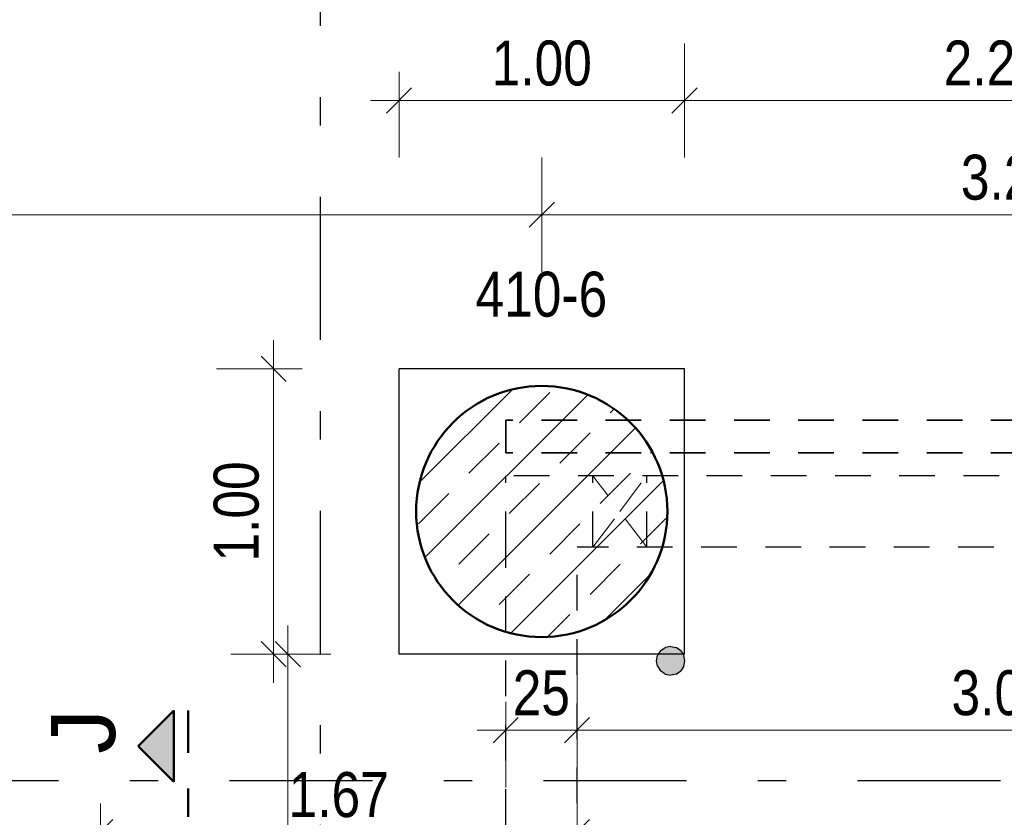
# Model space of a CAD drawing. Header units: millimetres. Extents: x -50 to 85, y 0 to 206.
# Tile 34 of 152: x 9.63 to 13.08, y 27.54 to 30.33. Entities that reach past the tile are written whole.
import ezdxf

# ---------------------------------------------------------------- set-up
doc = ezdxf.new("R2010")
doc.units = ezdxf.units.MM
for name, pattern in [('DASHDOT', [1, 0.5, -0.25, 0, -0.25]), ('DASHDOTX2', [2, 1, -0.5, 0, -0.5]), ('HIDDEN', [0.375, 0.25, -0.125])]:
    doc.linetypes.add(name, pattern=pattern)
for name, color, linetype, lineweight in [('Achsen', 7, 'Continuous', 20), ('Schraffuren', 7, 'Continuous', 20), ('Verdeckte Kanten', 7, 'Continuous', 20)]:
    doc.layers.add(name, color=color, linetype=linetype, lineweight=lineweight)
doc.styles.add('Arial', font='arial.ttf')
doc.styles.add('Arial Narrow', font='ARIALN.TTF')
doc.dimstyles.new('Arch_Strakon_dimstyle', dxfattribs={"dimtxt": 15.75, "dimasz": 1, "dimexe": 1.25, "dimexo": 0.0625, "dimgap": 1, "dimtad": 0, "dimdec": 5, "dimzin": 12, "dimdsep": 46, "dimtxsty": 'Arial Narrow', "dimblk": 'Arrowhead_Tick', "dimsah": 1, "dimcen": 0, "dimse1": 1, "dimse2": 1, "dimclrd": 6, "dimclrt": 2, "dimazin": 0, "dimtfac": 1, "dimtdec": 4, "dimtmove": 0, "dimatfit": 3, "dimldrblk": 'NONE', "dimfxl": 1, "dimtvp": 1, "dimtolj": 1, "dimtzin": 0, "dimlwd": 13, "dimarcsym": 2})

# ---------------------------------------------------------------- blocks, each defined once
blk = doc.blocks.new('Arrowhead_Tick')
at = {"color": 0, "linetype": 'Continuous', "lineweight": -2}
for p, q in [((0, 20), (0, -10)), ((-1, 0), (0, 0)), ((10, 0), (0, 0))]:
    blk.add_line(p, q, dxfattribs=at)
at = {"color": 2, "linetype": 'Continuous', "lineweight": 35}
blk.add_line((4.42, 4.42), (-4.42, -4.42), dxfattribs=at)
blk = doc.blocks.new('*D333')
at = {"color": 6, "linetype": 'Continuous', "lineweight": 13}
blk.add_line((7.0525, 29.65), (11.4529, 29.65), dxfattribs=at)
at = {"layer": 'Defpoints', "color": 0}
for p in [(11.4629, 29.65), (7.0425, 28.6103), (11.4629, 28.6103)]:
    blk.add_point(p, dxfattribs=at)
at = {"color": 6, "lineweight": 13, "xscale": 0.01, "yscale": 0.01, "zscale": 0.01}
blk.add_blockref('Arrowhead_Tick', (11.4629, 29.65), dxfattribs=at)
at = {"color": 6, "lineweight": 13, "xscale": 0.01, "yscale": 0.01, "zscale": 0.01, "rotation": 180}
blk.add_blockref('Arrowhead_Tick', (7.0425, 29.65), dxfattribs=at)
at = {"color": 2, "lineweight": 35, "insert": (9.2527, 29.7791), "char_height": 0.1575, "attachment_point": 5, "style": 'Arial Narrow'}
blk.add_mtext('\\A1;4.42', dxfattribs=at)
blk = doc.blocks.new('_None')
blk = doc.blocks.new('*D334')
at = {"color": 6, "linetype": 'Continuous', "lineweight": 13}
blk.add_line((11.4729, 29.65), (14.7404, 29.65), dxfattribs=at)
at = {"layer": 'Defpoints', "color": 0}
for p in [(14.7504, 29.65), (11.4629, 28.6103), (14.7504, 28.6103)]:
    blk.add_point(p, dxfattribs=at)
at = {"color": 6, "lineweight": 13, "xscale": 0.01, "yscale": 0.01, "zscale": 0.01}
blk.add_blockref('Arrowhead_Tick', (14.7504, 29.65), dxfattribs=at)
at = {"color": 6, "lineweight": 13, "xscale": 0.01, "yscale": 0.01, "zscale": 0.01, "rotation": 180}
blk.add_blockref('Arrowhead_Tick', (11.4629, 29.65), dxfattribs=at)
at = {"color": 2, "lineweight": 35, "insert": (13.1066, 29.7804), "char_height": 0.1575, "attachment_point": 5, "style": 'Arial Narrow'}
blk.add_mtext('\\A1;3.29', dxfattribs=at)
blk = doc.blocks.new('*D341')
at = {"color": 6, "linetype": 'Continuous', "lineweight": 13}
for p, q in [((10.5737, 28.1003), (10.5737, 26.4341)), ((10.5737, 24.9702), (10.5737, 25.9975))]:
    blk.add_line(p, q, dxfattribs=at)
at = {"layer": 'Defpoints', "color": 0}
for p in [(10.5737, 28.1103), (10.9629, 28.1103), (10.9629, 24.9602)]:
    blk.add_point(p, dxfattribs=at)
at = {"color": 6, "lineweight": 13, "xscale": 0.01, "yscale": 0.01, "zscale": 0.01}
for p, rotation in [((10.5737, 28.1103), 89.99999999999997), ((10.5737, 24.9602), 269.9999999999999)]:
    blk.add_blockref('Arrowhead_Tick', p, dxfattribs=dict(at, rotation=rotation))
at = {"color": 2, "lineweight": 35, "insert": (10.5457, 26.2158), "char_height": 0.1575, "attachment_point": 5, "rotation": 90, "style": 'Arial Narrow'}
blk.add_mtext('\\A1;3.15', dxfattribs=at)
blk = doc.blocks.new('*D342')
at = {"color": 6, "linetype": 'Continuous', "lineweight": 13}
blk.add_line((10.5237, 28.1203), (10.5237, 29.1003), dxfattribs=at)
at = {"layer": 'Defpoints', "color": 0}
for p in [(10.5237, 29.1103), (10.9629, 29.1103), (10.9629, 28.1103)]:
    blk.add_point(p, dxfattribs=at)
at = {"color": 6, "lineweight": 13, "xscale": 0.01, "yscale": 0.01, "zscale": 0.01}
for p, rotation in [((10.5237, 29.1103), 90), ((10.5237, 28.1103), 270)]:
    blk.add_blockref('Arrowhead_Tick', p, dxfattribs=dict(at, rotation=rotation))
at = {"color": 2, "lineweight": 35, "insert": (10.3933, 28.6103), "char_height": 0.1575, "attachment_point": 5, "rotation": 90, "style": 'Arial Narrow'}
blk.add_mtext('\\A1;1.00', dxfattribs=at)
blk = doc.blocks.new('*D381')
at = {"color": 6, "linetype": 'Continuous', "lineweight": 13}
blk.add_line((11.3465, 27.8437), (11.5765, 27.8437), dxfattribs=at)
at = {"layer": 'Defpoints', "color": 0}
for p in [(11.3365, 28.4852), (11.5865, 28.4852), (11.5865, 27.8437)]:
    blk.add_point(p, dxfattribs=at)
at = {"color": 6, "lineweight": 13, "xscale": 0.01, "yscale": 0.01, "zscale": 0.01}
blk.add_blockref('Arrowhead_Tick', (11.5865, 27.8437), dxfattribs=at)
at = {"color": 6, "lineweight": 13, "xscale": 0.01, "yscale": 0.01, "zscale": 0.01, "rotation": 180}
blk.add_blockref('Arrowhead_Tick', (11.3365, 27.8437), dxfattribs=at)
at = {"color": 2, "lineweight": 35, "insert": (11.4615, 27.9741), "char_height": 0.1575, "attachment_point": 5, "style": 'Arial Narrow'}
blk.add_mtext('\\A1;25', dxfattribs=at)
blk = doc.blocks.new('*D382')
at = {"color": 6, "linetype": 'Continuous', "lineweight": 13}
blk.add_line((11.5965, 27.8437), (14.6115, 27.8437), dxfattribs=at)
at = {"layer": 'Defpoints', "color": 0}
for p in [(11.5865, 28.4852), (14.6215, 28.4852), (14.6215, 27.8437)]:
    blk.add_point(p, dxfattribs=at)
at = {"color": 6, "lineweight": 13, "xscale": 0.01, "yscale": 0.01, "zscale": 0.01}
blk.add_blockref('Arrowhead_Tick', (14.6215, 27.8437), dxfattribs=at)
at = {"color": 6, "lineweight": 13, "xscale": 0.01, "yscale": 0.01, "zscale": 0.01, "rotation": 180}
blk.add_blockref('Arrowhead_Tick', (11.5865, 27.8437), dxfattribs=at)
at = {"color": 2, "lineweight": 35, "insert": (13.104, 27.9741), "char_height": 0.1575, "attachment_point": 5, "style": 'Arial Narrow'}
blk.add_mtext('\\A1;3.03{\\A1;\\H.6x;\\S5;}', dxfattribs=at)
blk = doc.blocks.new('*D467')
at = {"color": 6, "linetype": 'Continuous', "lineweight": 13}
blk.add_line((9.9265, 27.4868), (11.5765, 27.4868), dxfattribs=at)
at = {"layer": 'Defpoints', "color": 0}
for p in [(11.5865, 27.4868), (9.9165, 26.6878), (11.5865, 26.6878)]:
    blk.add_point(p, dxfattribs=at)
at = {"color": 6, "lineweight": 13, "xscale": 0.01, "yscale": 0.01, "zscale": 0.01}
blk.add_blockref('Arrowhead_Tick', (11.5865, 27.4868), dxfattribs=at)
at = {"color": 6, "lineweight": 13, "xscale": 0.01, "yscale": 0.01, "zscale": 0.01, "rotation": 180}
blk.add_blockref('Arrowhead_Tick', (9.9165, 27.4868), dxfattribs=at)
at = {"color": 2, "lineweight": 35, "insert": (10.7515, 27.6172), "char_height": 0.1575, "attachment_point": 5, "style": 'Arial Narrow'}
blk.add_mtext('\\A1;1.67', dxfattribs=at)
blk = doc.blocks.new('*D617')
at = {"layer": 'Defpoints', "color": 0}
for p in [(11.9629, 30.05), (10.9629, 29.1103), (11.9629, 29.1103)]:
    blk.add_point(p, dxfattribs=at)
at = {"layer": 'Schraffuren', "color": 6, "linetype": 'Continuous', "lineweight": 13}
blk.add_line((10.9729, 30.05), (11.9529, 30.05), dxfattribs=at)
at = {"layer": 'Schraffuren', "color": 6, "lineweight": 13, "xscale": 0.01, "yscale": 0.01, "zscale": 0.01}
blk.add_blockref('Arrowhead_Tick', (11.9629, 30.05), dxfattribs=at)
at = {"layer": 'Schraffuren', "color": 6, "lineweight": 13, "xscale": 0.01, "yscale": 0.01, "zscale": 0.01, "rotation": 180}
blk.add_blockref('Arrowhead_Tick', (10.9629, 30.05), dxfattribs=at)
at = {"layer": 'Schraffuren', "color": 2, "lineweight": 35, "insert": (11.4629, 30.1804), "char_height": 0.1575, "attachment_point": 5, "style": 'Arial Narrow'}
blk.add_mtext('\\A1;1.00', dxfattribs=at)
blk = doc.blocks.new('*D618')
at = {"layer": 'Defpoints', "color": 0}
for p in [(14.2504, 30.05), (11.9629, 29.1103), (14.2504, 29.1103)]:
    blk.add_point(p, dxfattribs=at)
at = {"layer": 'Schraffuren', "color": 6, "linetype": 'Continuous', "lineweight": 13}
blk.add_line((11.9729, 30.05), (14.2404, 30.05), dxfattribs=at)
at = {"layer": 'Schraffuren', "color": 6, "lineweight": 13, "xscale": 0.01, "yscale": 0.01, "zscale": 0.01}
blk.add_blockref('Arrowhead_Tick', (14.2504, 30.05), dxfattribs=at)
at = {"layer": 'Schraffuren', "color": 6, "lineweight": 13, "xscale": 0.01, "yscale": 0.01, "zscale": 0.01, "rotation": 180}
blk.add_blockref('Arrowhead_Tick', (11.9629, 30.05), dxfattribs=at)
at = {"layer": 'Schraffuren', "color": 2, "lineweight": 35, "insert": (13.1066, 30.1804), "char_height": 0.1575, "attachment_point": 5, "style": 'Arial Narrow'}
blk.add_mtext('\\A1;2.28{\\A1;\\H.6x;\\S75;}', dxfattribs=at)

msp = doc.modelspace()

# ---------------------------------------------------------------- hatches: boundary and pattern name
at = {"lineweight": 25, "true_color": 0xcccccc}
msp.add_hatch(color=254, dxfattribs=at).paths.add_polyline_path([(11.9608218, 28.0678695), (11.9646278, 28.0870036), (11.9608218, 28.1061378), (11.9580712, 28.1102543), (11.9499832, 28.122359), (11.933762, 28.1331976), (11.9146278, 28.1370036), (11.8954937, 28.1331976), (11.8792725, 28.122359), (11.8711844, 28.1102543), (11.8684339, 28.1061378), (11.8646278, 28.0870036), (11.8684339, 28.0678695), (11.8792725, 28.0516483), (11.8954937, 28.0408096), (11.9146278, 28.0370036), (11.933762, 28.0408096), (11.9499832, 28.0516483)])
at = {"lineweight": 13, "true_color": 0x0000ff}
msp.add_hatch(color=5, dxfattribs=at).paths.add_polyline_path([(10.0486156, 27.7881489), (10.1736156, 27.6631489), (10.1736156, 27.9131489)])
at = {"layer": 'Schraffuren', "lineweight": 13}
h = msp.add_hatch(dxfattribs=at)
h.set_pattern_fill('bB', color=6, scale=0.01, angle=45, style=0, pattern_type=2)
h.set_pattern_definition([(45, (0, 0), (-0.1414214, 0.1414214), [0.15, -0.1]), (45, (-0.07071, 0.07071), (-0.1414214, 0.1414214), [])])
h.paths.add_polyline_path([(11.9028899, 28.610251), (11.9028499, 28.6161834), (11.9027299, 28.6221148), (11.90253, 28.628044), (11.9022501, 28.6339699), (11.9018904, 28.6398916), (11.9014508, 28.6458079), (11.9009315, 28.6517177), (11.9003326, 28.65762), (11.8996542, 28.6635136), (11.8988964, 28.6693976), (11.8980593, 28.6752708), (11.8971431, 28.6811322), (11.8961479, 28.6869807), (11.895074, 28.6928153), (11.8939215, 28.6986348), (11.8926907, 28.7044383), (11.8913817, 28.7102247), (11.8899948, 28.7159929), (11.8885303, 28.7217419), (11.8869884, 28.7274706), (11.8853694, 28.733178), (11.8836736, 28.738863), (11.8819013, 28.7445247), (11.8800528, 28.7501619), (11.8781285, 28.7557737), (11.8761287, 28.7613591), (11.8740538, 28.766917), (11.8719041, 28.7724464), (11.8696801, 28.7779463), (11.8673821, 28.7834157), (11.8650106, 28.7888537), (11.862566, 28.7942592), (11.8600487, 28.7996312), (11.8574592, 28.8049688), (11.854798, 28.810271), (11.8520655, 28.8155369), (11.8492623, 28.8207654), (11.8463889, 28.8259557), (11.8434457, 28.8311067), (11.8404334, 28.8362176), (11.8373524, 28.8412874), (11.8342033, 28.8463152), (11.8309867, 28.8513001), (11.8277033, 28.8562412), (11.8243535, 28.8611375), (11.8209379, 28.8659883), (11.8174573, 28.8707925), (11.8139123, 28.8755494), (11.8103034, 28.8802581), (11.8066314, 28.8849177), (11.8028968, 28.8895273), (11.7991005, 28.8940862), (11.795243, 28.8985934), (11.7913251, 28.9030483), (11.7873476, 28.9074499), (11.783311, 28.9117975), (11.7792162, 28.9160903), (11.7750638, 28.9203274), (11.7708548, 28.9245082), (11.7665897, 28.9286319), (11.7622694, 28.9326977), (11.7578947, 28.9367049), (11.7534664, 28.9406527), (11.7489852, 28.9445404), (11.744452, 28.9483674), (11.7398677, 28.952133), (11.735233, 28.9558363), (11.7305487, 28.9594769), (11.7258159, 28.9630539), (11.7210352, 28.9665668), (11.7162076, 28.970015), (11.7113339, 28.9733977), (11.7064151, 28.9767144), (11.701452, 28.9799645), (11.6964455, 28.9831474), (11.6913966, 28.9862625), (11.6863061, 28.9893092), (11.6811751, 28.9922871), (11.6760043, 28.9951954), (11.6707948, 28.9980338), (11.6655475, 29.0008017), (11.6602633, 29.0034986), (11.6549433, 29.006124), (11.6495884, 29.0086775), (11.6441995, 29.0111585), (11.6387776, 29.0135666), (11.6333238, 29.0159014), (11.627839, 29.0181625), (11.6223242, 29.0203494), (11.6167804, 29.0224617), (11.6112087, 29.0244991), (11.60561, 29.0264612), (11.5999853, 29.0283477), (11.5943357, 29.0301581), (11.5886622, 29.0318922), (11.5829659, 29.0335496), (11.5772477, 29.0351301), (11.5715088, 29.0366333), (11.56575, 29.0380591), (11.5599726, 29.039407), (11.5541776, 29.040677), (11.5483659, 29.0418687), (11.5425387, 29.0429819), (11.536697, 29.0440165), (11.530842, 29.0449722), (11.5249745, 29.0458488), (11.5190958, 29.0466463), (11.5132068, 29.0473645), (11.5073087, 29.0480031), (11.5014026, 29.0485622), (11.4954894, 29.0490417), (11.4895703, 29.0494413), (11.4836463, 29.0497611), (11.4777186, 29.050001), (11.4717882, 29.050161), (11.4658562, 29.050241), (11.4599236, 29.050241), (11.4539915, 29.050161), (11.4480611, 29.050001), (11.4421334, 29.0497611), (11.4362095, 29.0494413), (11.4302904, 29.0490417), (11.4243772, 29.0485622), (11.418471, 29.0480031), (11.4125729, 29.0473645), (11.406684, 29.0466463), (11.4008052, 29.0458488), (11.3949378, 29.0449722), (11.3890827, 29.0440165), (11.383241, 29.0429819), (11.3774138, 29.0418687), (11.3716022, 29.040677), (11.3658071, 29.039407), (11.3600297, 29.0380591), (11.354271, 29.0366333), (11.348532, 29.0351301), (11.3428138, 29.0335496), (11.3371175, 29.0318922), (11.331444, 29.0301581), (11.3257944, 29.0283477), (11.3201698, 29.0264612), (11.3145711, 29.0244991), (11.3089993, 29.0224617), (11.3034555, 29.0203494), (11.2979407, 29.0181625), (11.2924559, 29.0159014), (11.2870021, 29.0135666), (11.2815803, 29.0111585), (11.2761914, 29.0086775), (11.2708364, 29.006124), (11.2655164, 29.0034986), (11.2602323, 29.0008017), (11.254985, 28.9980338), (11.2497755, 28.9951954), (11.2446047, 28.9922871), (11.2394736, 28.9893092), (11.2343831, 28.9862625), (11.2293342, 28.9831474), (11.2243277, 28.9799645), (11.2193646, 28.9767144), (11.2144458, 28.9733977), (11.2095722, 28.970015), (11.2047446, 28.9665668), (11.1999639, 28.9630539), (11.195231, 28.9594769), (11.1905468, 28.9558363), (11.1859121, 28.952133), (11.1813277, 28.9483674), (11.1767945, 28.9445404), (11.1723134, 28.9406527), (11.167885, 28.9367049), (11.1635103, 28.9326977), (11.1591901, 28.9286319), (11.154925, 28.9245082), (11.1507159, 28.9203274), (11.1465636, 28.9160903), (11.1424688, 28.9117975), (11.1384322, 28.9074499), (11.1344546, 28.9030483), (11.1305367, 28.8985934), (11.1266793, 28.8940862), (11.1228829, 28.8895273), (11.1191484, 28.8849177), (11.1154763, 28.8802581), (11.1118675, 28.8755494), (11.1083224, 28.8707925), (11.1048418, 28.8659883), (11.1014263, 28.8611375), (11.0980765, 28.8562412), (11.094793, 28.8513001), (11.0915764, 28.8463152), (11.0884274, 28.8412874), (11.0853464, 28.8362176), (11.082334, 28.8311067), (11.0793909, 28.8259557), (11.0765174, 28.8207654), (11.0737142, 28.8155369), (11.0709818, 28.810271), (11.0683205, 28.8049688), (11.0657311, 28.7996312), (11.0632138, 28.7942592), (11.0607692, 28.7888537), (11.0583976, 28.7834157), (11.0560997, 28.7779463), (11.0538756, 28.7724464), (11.051726, 28.766917), (11.049651, 28.7613591), (11.0476512, 28.7557737), (11.0457269, 28.7501619), (11.0438784, 28.7445247), (11.0421061, 28.738863), (11.0404103, 28.733178), (11.0387913, 28.7274706), (11.0372494, 28.7217419), (11.0357849, 28.7159929), (11.034398, 28.7102247), (11.0330891, 28.7044383), (11.0318582, 28.6986348), (11.0307057, 28.6928153), (11.0296318, 28.6869807), (11.0286367, 28.6811322), (11.0277205, 28.6752708), (11.0268834, 28.6693976), (11.0261255, 28.6635136), (11.0254471, 28.65762), (11.0248482, 28.6517177), (11.0243289, 28.6458079), (11.0238894, 28.6398916), (11.0235296, 28.6339699), (11.0232498, 28.628044), (11.0230498, 28.6221148), (11.0229299, 28.6161834), (11.0228899, 28.610251), (11.0229299, 28.6043185), (11.0230498, 28.5983872), (11.0232498, 28.592458), (11.0235296, 28.586532), (11.0238894, 28.5806103), (11.0243289, 28.5746941), (11.0248482, 28.5687842), (11.0254471, 28.562882), (11.0261255, 28.5569883), (11.0268834, 28.5511043), (11.0277205, 28.5452311), (11.0286367, 28.5393697), (11.0296318, 28.5335212), (11.0307057, 28.5276866), (11.0318582, 28.5218671), (11.0330891, 28.5160636), (11.034398, 28.5102772), (11.0357849, 28.504509), (11.0372494, 28.4987601), (11.0387913, 28.4930314), (11.0404103, 28.487324), (11.0421061, 28.4816389), (11.0438784, 28.4759773), (11.0457269, 28.47034), (11.0476512, 28.4647282), (11.049651, 28.4591428), (11.051726, 28.453585), (11.0538756, 28.4480555), (11.0560997, 28.4425556), (11.0583976, 28.4370862), (11.0607692, 28.4316482), (11.0632138, 28.4262427), (11.0657311, 28.4208707), (11.0683205, 28.4155331), (11.0709818, 28.4102309), (11.0737142, 28.404965), (11.0765174, 28.3997365), (11.0793909, 28.3945463), (11.082334, 28.3893952), (11.0853464, 28.3842843), (11.0884274, 28.3792145), (11.0915764, 28.3741867), (11.094793, 28.3692018), (11.0980765, 28.3642607), (11.1014263, 28.3593644), (11.1048418, 28.3545136), (11.1083224, 28.3497094), (11.1118675, 28.3449525), (11.1154763, 28.3402438), (11.1191484, 28.3355843), (11.1228829, 28.3309746), (11.1266793, 28.3264158), (11.1305367, 28.3219085), (11.1344546, 28.3174536), (11.1384322, 28.313052), (11.1424688, 28.3087044), (11.1465636, 28.3044117), (11.1507159, 28.3001745), (11.154925, 28.2959937), (11.1591901, 28.29187), (11.1635103, 28.2878042), (11.167885, 28.2837971), (11.1723134, 28.2798492), (11.1767945, 28.2759615), (11.1813277, 28.2721345), (11.1859121, 28.268369), (11.1905468, 28.2646656), (11.195231, 28.2610251), (11.1999639, 28.257448), (11.2047446, 28.2539351), (11.2095722, 28.250487), (11.2144458, 28.2471042), (11.2193646, 28.2437875), (11.2243277, 28.2405374), (11.2293342, 28.2373545), (11.2343831, 28.2342394), (11.2394736, 28.2311927), (11.2446047, 28.2282149), (11.2497755, 28.2253065), (11.254985, 28.2224681), (11.2602323, 28.2197002), (11.2655164, 28.2170033), (11.2708364, 28.2143779), (11.2761914, 28.2118245), (11.2815803, 28.2093435), (11.2870021, 28.2069353), (11.2924559, 28.2046005), (11.2979407, 28.2023395), (11.3034555, 28.2001526), (11.3089993, 28.1980402), (11.3145711, 28.1960028), (11.3201698, 28.1940407), (11.3257944, 28.1921543), (11.331444, 28.1903438), (11.3371175, 28.1886098), (11.3428138, 28.1869523), (11.348532, 28.1853718), (11.354271, 28.1838686), (11.3600297, 28.1824428), (11.3658071, 28.1810949), (11.3716022, 28.1798249), (11.3774138, 28.1786333), (11.383241, 28.17752), (11.3890827, 28.1764855), (11.3949378, 28.1755298), (11.4008052, 28.1746531), (11.406684, 28.1738556), (11.4125729, 28.1731375), (11.418471, 28.1724988), (11.4243772, 28.1719397), (11.4302904, 28.1714603), (11.4362095, 28.1710606), (11.4421334, 28.1707408), (11.4480611, 28.1705009), (11.4539915, 28.170341), (11.4599236, 28.170261), (11.4658562, 28.170261), (11.4717882, 28.170341), (11.4777186, 28.1705009), (11.4836463, 28.1707408), (11.4895703, 28.1710606), (11.4954894, 28.1714603), (11.5014026, 28.1719397), (11.5073087, 28.1724988), (11.5132068, 28.1731375), (11.5190958, 28.1738556), (11.5249745, 28.1746531), (11.530842, 28.1755298), (11.536697, 28.1764855), (11.5425387, 28.17752), (11.5483659, 28.1786333), (11.5541776, 28.1798249), (11.5599726, 28.1810949), (11.56575, 28.1824428), (11.5715088, 28.1838686), (11.5772477, 28.1853718), (11.5829659, 28.1869523), (11.5886622, 28.1886098), (11.5943357, 28.1903438), (11.5999853, 28.1921543), (11.60561, 28.1940407), (11.6112087, 28.1960028), (11.6167804, 28.1980402), (11.6223242, 28.2001526), (11.627839, 28.2023395), (11.6333238, 28.2046005), (11.6387776, 28.2069353), (11.6441995, 28.2093435), (11.6495884, 28.2118245), (11.6549433, 28.2143779), (11.6602633, 28.2170033), (11.6655475, 28.2197002), (11.6707948, 28.2224681), (11.6760043, 28.2253065), (11.6811751, 28.2282149), (11.6863061, 28.2311927), (11.6913966, 28.2342394), (11.6964455, 28.2373545), (11.701452, 28.2405374), (11.7064151, 28.2437875), (11.7113339, 28.2471042), (11.7162076, 28.250487), (11.7210352, 28.2539351), (11.7258159, 28.257448), (11.7305487, 28.2610251), (11.735233, 28.2646656), (11.7398677, 28.268369), (11.744452, 28.2721345), (11.7489852, 28.2759615), (11.7534664, 28.2798492), (11.7578947, 28.2837971), (11.7622694, 28.2878042), (11.7665897, 28.29187), (11.7708548, 28.2959937), (11.7750638, 28.3001745), (11.7792162, 28.3044117), (11.783311, 28.3087044), (11.7873476, 28.313052), (11.7913251, 28.3174536), (11.795243, 28.3219085), (11.7991005, 28.3264158), (11.8028968, 28.3309746), (11.8066314, 28.3355843), (11.8103034, 28.3402438), (11.8139123, 28.3449525), (11.8174573, 28.3497094), (11.8209379, 28.3545136), (11.8243535, 28.3593644), (11.8277033, 28.3642607), (11.8309867, 28.3692018), (11.8342033, 28.3741867), (11.8373524, 28.3792145), (11.8404334, 28.3842843), (11.8434457, 28.3893952), (11.8463889, 28.3945463), (11.8492623, 28.3997365), (11.8520655, 28.404965), (11.854798, 28.4102309), (11.8574592, 28.4155331), (11.8600487, 28.4208707), (11.862566, 28.4262427), (11.8650106, 28.4316482), (11.8673821, 28.4370862), (11.8696801, 28.4425556), (11.8719041, 28.4480555), (11.8740538, 28.453585), (11.8761287, 28.4591428), (11.8781285, 28.4647282), (11.8800528, 28.47034), (11.8819013, 28.4759773), (11.8836736, 28.4816389), (11.8853694, 28.487324), (11.8869884, 28.4930314), (11.8885303, 28.4987601), (11.8899948, 28.504509), (11.8913817, 28.5102772), (11.8926907, 28.5160636), (11.8939215, 28.5218671), (11.895074, 28.5276866), (11.8961479, 28.5335212), (11.8971431, 28.5393697), (11.8980593, 28.5452311), (11.8988964, 28.5511043), (11.8996542, 28.5569883), (11.9003326, 28.562882), (11.9009315, 28.5687842), (11.9014508, 28.5746941), (11.9018904, 28.5806103), (11.9022501, 28.586532), (11.90253, 28.592458), (11.9027299, 28.5983872), (11.9028499, 28.6043185)])

# ---------------------------------------------------------------- linework, layer by layer
at = {"color": 3, "linetype": 'Continuous', "lineweight": 25}
for p, q in [((11.9628899, 29.1102543), (10.9628899, 29.1102543)), ((10.9628899, 28.1102543), (10.9628899, 29.1102543)), ((11.9628899, 28.1102543), (11.9628899, 29.1102543)), ((11.9628899, 28.1102543), (10.9628899, 28.1102543)), ((11.8646278, 28.0870036), (11.8684339, 28.1061378)), ((11.8684339, 28.0678695), (11.8646278, 28.0870036)), ((11.8711844, 28.1102543), (11.8684339, 28.1061378)), ((11.9580712, 28.1102543), (11.9608218, 28.1061378)), ((11.9646278, 28.0870036), (11.9608218, 28.1061378)), ((11.9608218, 28.0678695), (11.9646278, 28.0870036)), ((11.8684339, 28.0678695), (11.8792725, 28.0516483)), ((11.8954937, 28.0408096), (11.8792725, 28.0516483)), ((11.933762, 28.0408096), (11.9499832, 28.0516483)), ((11.9608218, 28.0678695), (11.9499832, 28.0516483)), ((11.8954937, 28.0408096), (11.9146278, 28.0370036)), ((11.933762, 28.0408096), (11.9146278, 28.0370036))]:
    msp.add_line(p, q, dxfattribs=at)
at = {"color": 3, "linetype": 'HIDDEN', "lineweight": 25, "ltscale": 0.5}
for p, q in [((11.8792725, 28.122359), (11.8711844, 28.1102543)), ((11.8792725, 28.122359), (11.8954937, 28.1331976)), ((11.9146278, 28.1370036), (11.8954937, 28.1331976)), ((11.9146278, 28.1370036), (11.933762, 28.1331976)), ((11.9499832, 28.122359), (11.933762, 28.1331976)), ((11.9499832, 28.122359), (11.9580712, 28.1102543))]:
    msp.add_line(p, q, dxfattribs=at)
at = {"color": 4, "linetype": 'Continuous', "lineweight": 50}
for p, q in [((10.1736156, 27.9131489), (10.0486156, 27.7881489)), ((10.1736156, 27.6631489), (10.1736156, 27.9131489)), ((10.0486156, 27.7881489), (10.1736156, 27.6631489))]:
    msp.add_line(p, q, dxfattribs=at)
at = {"color": 4, "linetype": 'DASHDOT', "lineweight": 50, "ltscale": 0.5}
msp.add_line((10.2236156, 27.1652166), (10.2236156, 27.9131489), dxfattribs=at)
at = {"color": 4, "linetype": 'Continuous', "lineweight": 50}
msp.add_circle((11.4628899, 28.610251), 0.44, dxfattribs=at)
at = {"layer": 'Achsen', "color": 3, "linetype": 'DASHDOTX2', "lineweight": 25, "ltscale": 0.5}
for p, q in [((10.6865329, 38.5121345), (10.6865329, 11.4840961)), ((3.7695329, 27.667962), (54.0482401, 27.667962))]:
    msp.add_line(p, q, dxfattribs=at)
at = {"layer": 'Achsen', "color": 5, "linetype": 'HIDDEN', "lineweight": 18, "ltscale": 0.5}
for p, q in [((11.8306881, 28.4852024), (11.6422916, 28.7352024)), ((11.7364899, 28.6102024), (11.8306881, 28.7352024)), ((11.6422916, 28.4852024), (11.7364899, 28.6102024))]:
    msp.add_line(p, q, dxfattribs=at)
at = {"layer": 'Verdeckte Kanten', "color": 2, "linetype": 'HIDDEN', "lineweight": 35, "ltscale": 0.5}
for p, q in [((16.0864899, 28.9302024), (11.3364899, 28.9302024)), ((11.3364899, 28.8152024), (11.3364899, 28.9302024)), ((16.0864899, 28.8152024), (11.3364899, 28.8152024))]:
    msp.add_line(p, q, dxfattribs=at)
at = {"layer": 'Verdeckte Kanten', "color": 3, "linetype": 'HIDDEN', "lineweight": 25, "ltscale": 0.5}
for p, q in [((16.2152478, 28.7352024), (11.3364899, 28.7352024)), ((11.3364899, 28.4852024), (11.3364899, 28.7352024)), ((11.6418502, 28.4852024), (11.6418502, 28.7352024)), ((11.8311296, 28.4852024), (11.8311296, 28.7352024)), ((11.3364899, 26.6128013), (11.3364899, 28.4852024)), ((14.6214899, 28.4852024), (11.5864899, 28.4852024)), ((11.5864899, 26.6878013), (11.5864899, 28.4852024))]:
    msp.add_line(p, q, dxfattribs=at)

# ---------------------------------------------------------------- texts
at = {"color": 4, "lineweight": 50, "style": 'Arial'}
msp.add_text('J', height=0.225, rotation=90, dxfattribs=at).set_placement((9.968293, 27.7611029))
at = {"layer": 'Schraffuren', "color": 2, "lineweight": 35, "style": 'Arial Narrow'}
msp.add_text('410-6', height=0.1575, dxfattribs=at).set_placement((11.2308772, 29.2928017))

# ---------------------------------------------------------------- dimensions: what is measured, and where the dimension line sits
at = {"lineweight": 35}
for base, p1, p2, text, picture, middle in [((11.4628899, 29.65), (7.0425329, 28.6102543), (11.4628899, 28.610251), '4.42', '*D333', (9.2527114, 29.65)), ((14.7503948, 29.65), (11.4628899, 28.610251), (14.7503948, 28.610251), '3.29', '*D334', (13.1066424, 29.65)), ((11.5864899, 27.843716), (11.3364899, 28.4852024), (11.5864899, 28.4852024), '25', '*D381', (11.4614899, 27.843716)), ((14.6214899, 27.843716), (11.5864899, 28.4852024), (14.6214899, 28.4852024), '3.03{\\A1;\\H.6x;\\S5;}', '*D382', (13.1039899, 27.843716)), ((11.5864899, 27.4868342), (9.9164884, 26.6878013), (11.5864899, 26.6878013), '1.67', '*D467', (10.7514892, 27.4868342))]:
    dim = msp.add_linear_dim(base=base, p1=p1, p2=p2, text=text, dimstyle='Arch_Strakon_dimstyle', override={"dimscale": 0.01, "dimtxt": 15.75, "dimasz": 1, "dimgap": 5, "dimtad": 1, "dimjust": 0, "dimtih": 0, "dimtoh": 0, "dimdec": 5, "dimdsep": 46, "dimtxsty": 'Arial Narrow', "dimclrd": 6, "dimclrt": 2, "dimtix": 1, "dimtofl": 255, "dimtmove": 0, "dimatfit": 2, "dimfxl": 0, "dimfxlon": 0, "dimtvp": 31.746032, "dimlwd": 13}, dxfattribs=at)
    dim.commit()
    dim.dimension.update_dxf_attribs({"geometry": picture, "text_midpoint": middle, "dimtype": 160})
for base, p1, p2, text, override, picture, middle in [((10.5237407, 29.1102543), (10.9628899, 28.1102543), (10.9628899, 29.1102543), '1.00', {"dimscale": 0.01, "dimtxt": 15.75, "dimasz": 1, "dimgap": 5, "dimtad": 1, "dimjust": 0, "dimtih": 0, "dimtoh": 0, "dimdec": 5, "dimdsep": 46, "dimtxsty": 'Arial Narrow', "dimclrd": 6, "dimclrt": 2, "dimtix": 1, "dimtofl": 255, "dimtmove": 0, "dimatfit": 2, "dimfxl": 0, "dimfxlon": 0, "dimtvp": 31.746032, "dimlwd": 13}, '*D342', (10.5237407, 28.6102543)), ((10.5737407, 28.1102543), (10.9628899, 24.9602445), (10.9628899, 28.1102543), '3.15', {"dimscale": 0.01, "dimtxt": 15.75, "dimasz": 1, "dimgap": 5, "dimtad": 0, "dimjust": 0, "dimtih": 0, "dimtoh": 0, "dimdec": 5, "dimdsep": 46, "dimtxsty": 'Arial Narrow', "dimclrd": 6, "dimclrt": 2, "dimtix": 0, "dimtofl": 255, "dimtmove": 2, "dimatfit": 2, "dimfxl": 0, "dimfxlon": 0, "dimtvp": 31.746032, "dimlwd": 13}, '*D341', (10.5456806, 26.2158099))]:
    dim = msp.add_linear_dim(base=base, p1=p1, p2=p2, angle=90, text=text, dimstyle='Arch_Strakon_dimstyle', override=override, dxfattribs=at)
    dim.commit()
    dim.dimension.update_dxf_attribs({"geometry": picture, "text_midpoint": middle, "dimtype": 160})
at = {"layer": 'Schraffuren', "lineweight": 35}
for base, p1, p2, text, picture, middle in [((11.9628899, 30.05), (10.9628899, 29.1102543), (11.9628899, 29.1102543), '1.00', '*D617', (11.4628899, 30.05)), ((14.2503948, 30.05), (11.9628899, 29.1102543), (14.2503948, 29.1102543), '2.28{\\A1;\\H.6x;\\S75;}', '*D618', (13.1066424, 30.05))]:
    dim = msp.add_linear_dim(base=base, p1=p1, p2=p2, text=text, dimstyle='Arch_Strakon_dimstyle', override={"dimscale": 0.01, "dimtxt": 15.75, "dimasz": 1, "dimgap": 5, "dimtad": 1, "dimjust": 0, "dimtih": 0, "dimtoh": 0, "dimdec": 4, "dimdsep": 46, "dimtxsty": 'Arial Narrow', "dimclrd": 6, "dimclrt": 2, "dimtix": 1, "dimtofl": 255, "dimtmove": 0, "dimatfit": 2, "dimfxl": 0, "dimfxlon": 0, "dimtvp": 31.746032, "dimlwd": 13}, dxfattribs=at)
    dim.commit()
    dim.dimension.update_dxf_attribs({"geometry": picture, "text_midpoint": middle, "dimtype": 160})

doc.saveas('drawing.dxf')
